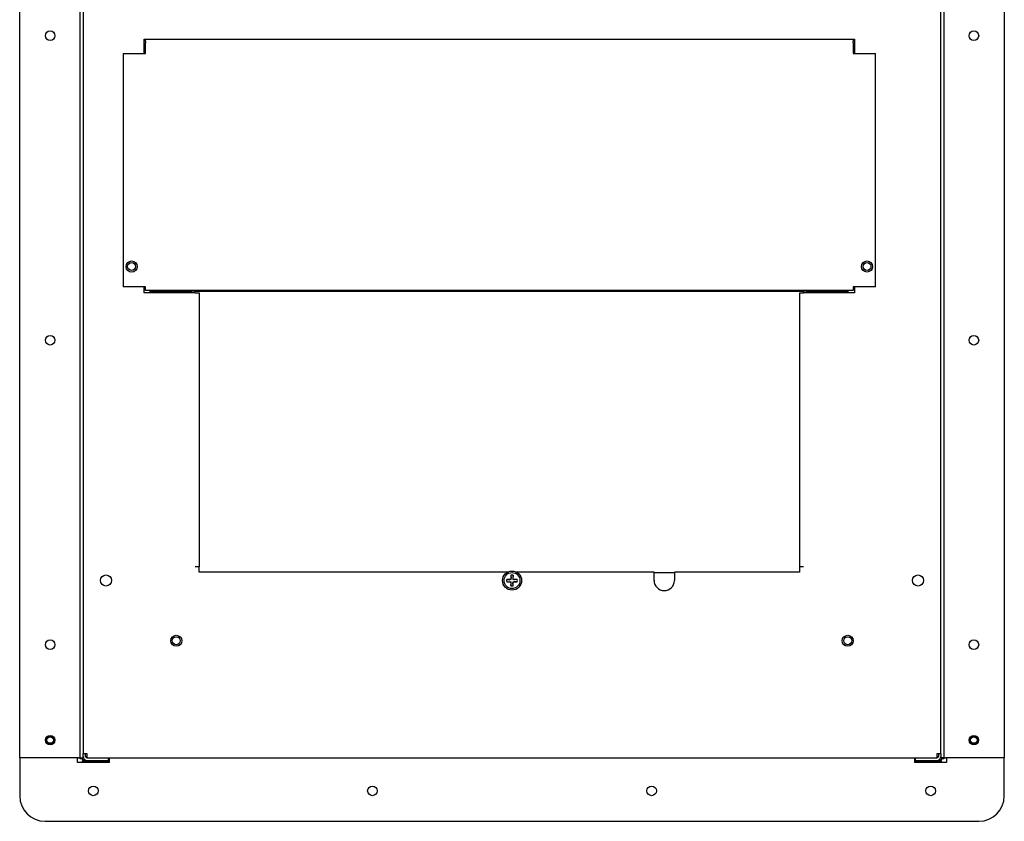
# Model space of a CAD drawing. Extents: x 2.3 to 81.4, y 2.2 to 50.9.
# Tile 5 of 16: x 38.7 to 58.1, y 4.6 to 20.4. Entities that reach past the tile are written whole.
import ezdxf

# ---------------------------------------------------------------- set-up
doc = ezdxf.new("R2010")
doc.units = 0
doc.layers.add('BODY', color=3, linetype='CONTINUOUS')

msp = doc.modelspace()

# ---------------------------------------------------------------- linework, layer by layer
at = {"layer": 'BODY', "linetype": 'CONTINUOUS'}
for p, q in [((38.652, 5.876), (38.652, 34.336)), ((39.842, 5.876), (39.842, 34.336)), ((39.902, 34.205), (39.902, 5.958)), ((56.802, 5.958), (56.802, 34.205)), ((56.862, 34.336), (56.862, 5.876)), ((58.052, 34.336), (58.052, 5.876)), ((41.102, 20.038), (55.102, 20.038)), ((41.102, 19.758), (41.102, 20.038)), ((41.132, 19.989), (41.132, 20.038)), ((41.132, 19.989), (41.132, 19.968)), ((55.072, 20.038), (55.072, 19.989)), ((55.072, 19.968), (55.072, 19.989)), ((55.102, 20.038), (55.102, 19.758)), ((41.132, 19.905), (41.132, 19.968)), ((41.132, 19.858), (41.132, 19.905)), ((41.132, 19.758), (41.132, 19.858)), ((55.072, 19.968), (55.072, 19.905)), ((55.072, 19.905), (55.072, 19.858)), ((55.072, 19.858), (55.072, 19.758)), ((40.692, 19.758), (40.692, 15.159)), ((40.692, 19.758), (41.132, 19.758)), ((55.072, 19.758), (55.512, 19.758)), ((55.512, 15.159), (55.512, 19.758)), ((41.132, 15.159), (40.692, 15.159)), ((41.102, 15.038), (41.102, 15.159)), ((41.132, 15.154), (41.132, 15.159)), ((41.132, 15.088), (41.132, 15.154)), ((55.512, 15.159), (55.072, 15.159)), ((55.072, 15.159), (55.072, 15.154)), ((55.072, 15.154), (55.072, 15.088)), ((55.102, 15.159), (55.102, 15.038)), ((42.109, 15.038), (41.102, 15.038)), ((55.072, 15.088), (41.132, 15.088)), ((41.217, 15.075), (41.217, 15.038)), ((41.217, 15.075), (42.007, 15.075)), ((42.007, 15.075), (42.037, 15.075)), ((42.037, 15.038), (42.037, 15.075)), ((42.097, 15.075), (42.037, 15.075)), ((42.097, 15.075), (42.097, 15.038)), ((42.097, 15.075), (54.097, 15.075)), ((42.109, 15.038), (42.187, 15.038)), ((42.187, 15.038), (42.187, 9.638)), ((54.017, 15.038), (54.017, 9.638)), ((54.017, 15.038), (54.095, 15.038)), ((55.102, 15.038), (54.095, 15.038)), ((54.097, 15.038), (54.097, 15.075)), ((54.157, 15.075), (54.097, 15.075)), ((54.157, 15.075), (54.157, 15.038)), ((54.157, 15.075), (54.187, 15.075)), ((54.187, 15.075), (54.977, 15.075)), ((54.977, 15.038), (54.977, 15.075)), ((42.187, 9.638), (42.109, 9.638)), ((42.187, 9.538), (42.187, 9.638)), ((48.268, 9.538), (42.187, 9.538)), ((51.152, 9.538), (48.435, 9.538)), ((51.152, 9.372), (51.152, 9.538)), ((51.152, 9.53), (51.552, 9.53)), ((54.017, 9.538), (51.552, 9.538)), ((51.552, 9.538), (51.552, 9.372)), ((54.017, 9.638), (54.017, 9.538)), ((54.095, 9.638), (54.017, 9.638)), ((48.247, 9.391), (48.307, 9.385)), ((48.247, 9.348), (48.307, 9.355)), ((48.329, 9.393), (48.337, 9.385)), ((48.337, 9.355), (48.329, 9.347)), ((48.33, 9.474), (48.337, 9.415)), ((48.33, 9.265), (48.337, 9.325)), ((48.373, 9.474), (48.367, 9.415)), ((48.367, 9.385), (48.375, 9.393)), ((48.375, 9.347), (48.367, 9.355)), ((48.373, 9.265), (48.367, 9.325)), ((48.456, 9.391), (48.396, 9.385)), ((48.456, 9.348), (48.396, 9.355)), ((39.811, 5.876), (38.652, 5.876)), ((38.652, 5.876), (38.652, 5.875)), ((38.652, 5.875), (38.652, 5.851)), ((38.652, 5.851), (38.652, 5.786)), ((39.792, 5.875), (39.792, 5.876)), ((39.792, 5.851), (39.792, 5.875)), ((39.792, 5.786), (39.792, 5.851)), ((39.811, 5.876), (39.842, 5.876)), ((39.842, 5.876), (39.902, 5.876)), ((39.846, 5.857), (39.846, 5.876)), ((39.882, 5.857), (39.846, 5.857)), ((39.882, 5.876), (39.882, 5.857)), ((39.908, 5.873), (39.882, 5.873)), ((39.882, 5.857), (39.882, 5.845)), ((39.98, 5.958), (39.902, 5.958)), ((39.902, 5.905), (39.902, 5.958)), ((39.902, 5.876), (39.902, 5.905)), ((39.918, 5.857), (39.918, 5.845)), ((39.95, 5.905), (39.95, 5.958)), ((39.98, 5.958), (39.983, 5.958)), ((39.98, 5.875), (40.402, 5.875)), ((39.98, 5.827), (40.402, 5.827)), ((39.983, 5.958), (39.983, 5.955)), ((39.983, 5.877), (39.983, 5.955)), ((39.983, 5.877), (56.72, 5.877)), ((40.402, 5.827), (40.402, 5.875)), ((40.422, 5.786), (40.422, 5.877)), ((56.282, 5.877), (56.282, 5.786)), ((56.302, 5.827), (56.302, 5.875)), ((56.302, 5.875), (56.724, 5.875)), ((56.302, 5.827), (56.724, 5.827)), ((56.72, 5.958), (56.724, 5.958)), ((56.72, 5.955), (56.72, 5.958)), ((56.72, 5.955), (56.72, 5.877)), ((56.802, 5.958), (56.724, 5.958)), ((56.754, 5.958), (56.754, 5.905)), ((56.786, 5.845), (56.786, 5.857)), ((56.822, 5.873), (56.795, 5.873)), ((56.802, 5.958), (56.802, 5.905)), ((56.802, 5.905), (56.802, 5.876)), ((56.862, 5.876), (56.802, 5.876)), ((56.822, 5.857), (56.822, 5.876)), ((56.858, 5.857), (56.822, 5.857)), ((56.822, 5.845), (56.822, 5.857)), ((56.858, 5.876), (56.858, 5.857)), ((56.862, 5.876), (56.893, 5.876)), ((58.052, 5.876), (56.893, 5.876)), ((56.912, 5.876), (56.912, 5.875)), ((56.912, 5.875), (56.912, 5.851)), ((56.912, 5.851), (56.912, 5.786)), ((58.052, 5.875), (58.052, 5.876)), ((58.052, 5.851), (58.052, 5.875)), ((58.052, 5.786), (58.052, 5.851)), ((38.652, 5.786), (38.652, 5.127)), ((40.422, 5.786), (39.792, 5.786)), ((39.792, 5.786), (39.792, 5.786)), ((39.888, 5.786), (39.888, 5.816)), ((39.888, 5.816), (40.422, 5.816)), ((56.282, 5.816), (56.816, 5.816)), ((56.912, 5.786), (56.282, 5.786)), ((56.816, 5.786), (56.816, 5.816)), ((56.912, 5.786), (56.912, 5.786)), ((58.052, 5.127), (58.052, 5.786)), ((39.152, 4.627), (57.552, 4.627))]:
    msp.add_line(p, q, dxfattribs=at)
msp.add_lwpolyline([(56.766, 5.839), (56.767, 5.839), (56.772, 5.84), (56.777, 5.841), (56.781, 5.842), (56.783, 5.843), (56.785, 5.844), (56.786, 5.845)], dxfattribs=at)
for centre, radius in [((39.252, 20.106), 0.095), ((57.452, 20.106), 0.095), ((40.857, 15.558), 0.11), ((40.857, 15.558), 0.078), ((55.347, 15.558), 0.109), ((55.347, 15.558), 0.078), ((39.252, 14.106), 0.095), ((57.452, 14.106), 0.095), ((48.352, 9.37), 0.188), ((48.352, 9.37), 0.157), ((40.352, 9.372), 0.11), ((56.352, 9.372), 0.11), ((39.252, 8.106), 0.095), ((41.737, 8.184), 0.109), ((41.737, 8.184), 0.078), ((54.967, 8.184), 0.109), ((54.967, 8.184), 0.078), ((57.452, 8.106), 0.095), ((39.252, 6.226), 0.094), ((39.252, 6.227), 0.082), ((39.252, 6.227), 0.0634), ((57.452, 6.226), 0.094), ((57.452, 6.227), 0.082), ((57.452, 6.227), 0.0634), ((40.102, 5.227), 0.095), ((45.602, 5.227), 0.095), ((51.102, 5.227), 0.095), ((56.602, 5.227), 0.095)]:
    msp.add_circle(centre, radius, dxfattribs=at)
for centre, radius, start, end in [((48.349, 6.018), 3.375, 90.3438, 91.7327), ((48.711, 9.37), 0.465, 177.3647, 182.6353), ((48.349, 12.722), 3.375, 268.2673, 269.6562), ((51.704, 9.372), 3.375, 178.2673, 179.6562), ((51.704, 9.367), 3.375, 180.3438, 181.7327), ((48.352, 9.01), 0.465, 87.3647, 92.6353), ((45, 9.372), 3.375, 0.3438, 1.7327), ((45, 9.367), 3.375, 358.2673, 359.6562), ((48.354, 6.018), 3.375, 88.2673, 89.6562), ((48.354, 12.722), 3.375, 270.3438, 271.7327), ((47.992, 9.37), 0.465, 357.3647, 2.6353), ((51.352, 9.372), 0.2, 180, 0), ((48.352, 9.729), 0.465, 267.3647, 272.6353), ((39.932, 5.919), 0.0897, 235.92, 280.1216), ((39.98, 5.905), 0.078, 180, 270), ((39.936, 5.871), 0.0316, 234.0066, 272.5898), ((39.879, 5.837), 0.068, 341.9656, 358.1797), ((39.98, 5.905), 0.03, 180, 270), ((56.724, 5.905), 0.03, 270, 0), ((56.724, 5.905), 0.078, 270, 0), ((56.771, 5.919), 0.0897, 259.8784, 304.08), ((56.823, 5.837), 0.0666, 181.9084, 198.0992), ((39.152, 5.127), 0.5, 180, 270), ((57.552, 5.127), 0.5, 270, 0)]:
    msp.add_arc(centre, radius, start, end, dxfattribs=at)

doc.saveas('drawing.dxf')
